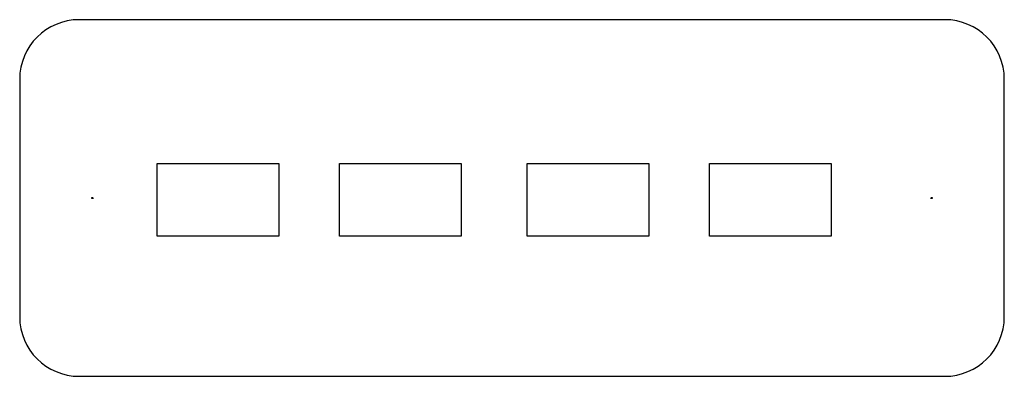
# Model space of a CAD drawing. Extents: x -1.5 to 73, y -1.5 to 25.5.
import ezdxf

# ---------------------------------------------------------------- set-up
doc = ezdxf.new("R2010")
doc.units = 0
doc.layers.add('20', color=7, linetype='CONTINUOUS')

msp = doc.modelspace()

# ---------------------------------------------------------------- linework, layer by layer
at = {"layer": '20'}
for p, q in [((68.5, 25.5), (3, 25.5)), ((-1.5, 21), (-1.5, 3)), ((73, 3), (73, 21)), ((8.9, 14.6), (18.1, 14.6)), ((8.9, 9.1), (8.9, 14.6)), ((18.1, 14.6), (18.1, 9.1)), ((22.7, 14.6), (31.9, 14.6)), ((22.7, 9.1), (22.7, 14.6)), ((31.9, 14.6), (31.9, 9.1)), ((36.9, 14.6), (46.1, 14.6)), ((36.9, 9.1), (36.9, 14.6)), ((46.1, 14.6), (46.1, 9.1)), ((50.7, 14.6), (59.9, 14.6)), ((50.7, 9.1), (50.7, 14.6)), ((59.9, 14.6), (59.9, 9.1)), ((18.1, 9.1), (8.9, 9.1)), ((31.9, 9.1), (22.7, 9.1)), ((46.1, 9.1), (36.9, 9.1)), ((59.9, 9.1), (50.7, 9.1)), ((3, -1.5), (68.5, -1.5))]:
    msp.add_line(p, q, dxfattribs=at)
for centre in [(4, 12), (67.5, 12)]:
    msp.add_circle(centre, 0.05, dxfattribs=at)
for centre, start, end in [((3, 21), 90, 180), ((68.5, 21), 0, 90), ((3, 3), 180, 270), ((68.5, 3), 270, 0)]:
    msp.add_arc(centre, 4.5, start, end, dxfattribs=at)

doc.saveas('drawing.dxf')
